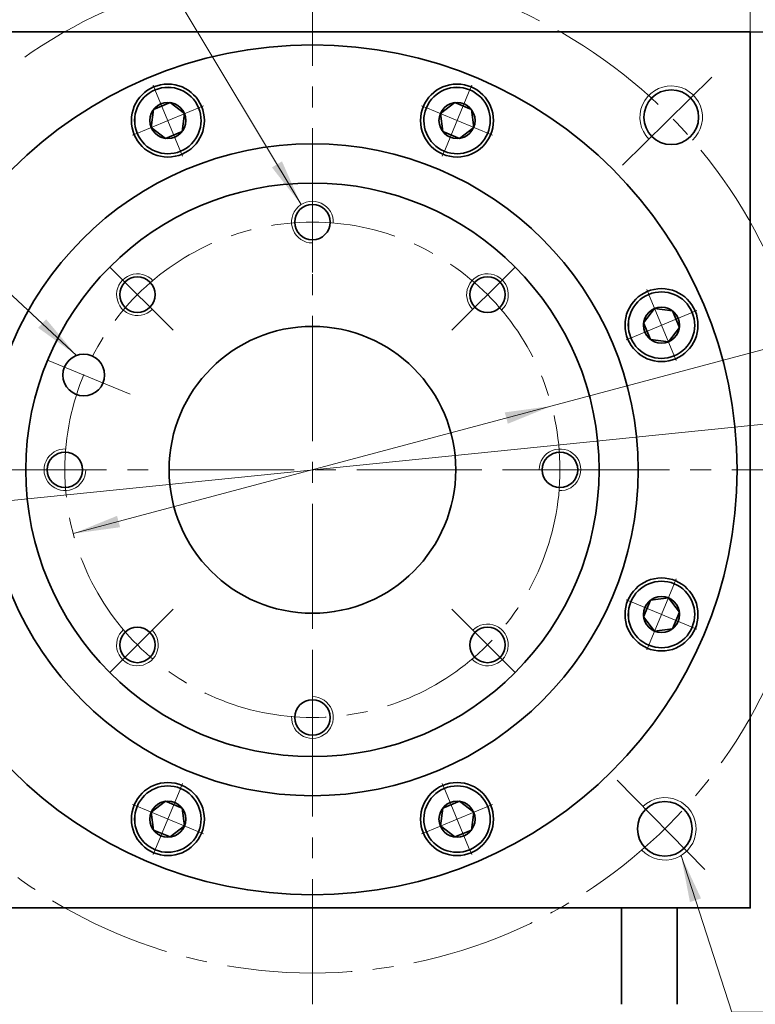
# Model space of a CAD drawing. Header units: millimetres. Extents: x 1952 to 3059, y -34 to 733.
# Tile 7 of 9: x 2539 to 2681, y 446 to 635. Entities that reach past the tile are written whole.
import ezdxf

# ---------------------------------------------------------------- set-up
doc = ezdxf.new("R2010")
doc.units = ezdxf.units.MM
doc.header["$LTSCALE"] = 2
doc.header["$PDSIZE"] = -1
doc.linetypes.add('点画线', pattern=[18, 12, -2, 2, -2])
doc.layers.get('0').update_dxf_attribs({"lineweight": 18})
doc.layers.get('Defpoints').update_dxf_attribs({"lineweight": 18})
for name, color, linetype, lineweight in [('中心线层', 1, '点画线', 18), ('尺寸线层', 3, 'Continuous', 18), ('粗实线层', 7, 'Continuous', 35)]:
    doc.layers.add(name, color=color, linetype=linetype, lineweight=lineweight)
doc.styles.add('标准', font='SimSun.ttf', dxfattribs={"width": 0.667})
doc.dimstyles.new('a4-1-3', dxfattribs={"dimtxt": 9, "dimasz": 9, "dimexe": 4.5, "dimexo": 0, "dimgap": 1.5, "dimtad": 1, "dimdec": 3, "dimdsep": 46, "dimtxsty": '标准', "dimblk": '_CAXARROW', "dimcen": 0, "dimdle": 12, "dimazin": 2, "dimtfac": 0.707107, "dimtdec": 3, "dimtix": 1, "dimtmove": 2, "dimatfit": 3, "dimfxl": 0, "dimfrac": 2, "dimtolj": 1, "dimtzin": 0, "dimarcsym": 0})

# ---------------------------------------------------------------- blocks, each defined once
blk = doc.blocks.new('*X19')
at = {"layer": '中心线层', "linetype": '点画线', "lineweight": 18}
for p, q in [((0, -7.37), (0, 7.37)), ((-7.37, 0), (7.37, 0))]:
    blk.add_line(p, q, dxfattribs=at)
at = {"layer": '粗实线层'}
for p, q in [((-3.46, 0), (-1.73, 3)), ((-1.73, 3), (1.73, 3)), ((3.46, 0), (1.73, 3)), ((3.46, 0), (1.73, 3)), ((-3.46, 0), (-1.73, -3)), ((3.46, 0), (1.73, -3)), ((-1.73, -3), (1.73, -3))]:
    blk.add_line(p, q, dxfattribs=at)
blk.add_circle((0, 0), 3.46, dxfattribs=at)
for start, end in [(0, 180), (180, 360)]:
    blk.add_arc((0, 0), 6.37, start, end, dxfattribs=at)
blk = doc.blocks.new('*X20')
at = {"layer": '尺寸线层', "linetype": 'Continuous', "transparency": 16777216}
for points in [[(2641.44, 560.73), (2633.03, 557.32), (2632.45, 559.5)], [(2549.65, 536.25), (2558.63, 537.48), (2558.05, 539.66)]]:
    blk.add_hatch(color=0, dxfattribs=at).paths.add_polyline_path(points, flags=0)
at = {"layer": '尺寸线层', "color": 0, "linetype": 'Continuous', "transparency": 16777216}
blk.add_line((2712.57, 579.7), (2549.65, 536.25), dxfattribs=at)
at = {"layer": '尺寸线层', "color": 0, "transparency": 16777216, "insert": (2703.24, 583.79), "char_height": 9, "width": 31.8434, "attachment_point": 5, "rotation": 14.933, "line_spacing_factor": 1.15057, "style": '标准'}
blk.add_mtext('\\T1.1;%%C95', dxfattribs=at)
blk = doc.blocks.new('_CAXARROW')
blk.add_hatch(color=0).paths.add_polyline_path([(0, 0), (-1, 0.125), (-1, -0.125)], flags=0)
blk = doc.blocks.new('*X21')
at = {"layer": '尺寸线层', "linetype": 'Continuous', "transparency": 16777216}
for points in [[(2691.55, 558.22), (2682.71, 556.2), (2682.48, 558.44)], [(2499.54, 538.76), (2508.6, 538.55), (2508.38, 540.78)]]:
    blk.add_hatch(color=0, dxfattribs=at).paths.add_polyline_path(points, flags=0)
at = {"layer": '尺寸线层', "color": 0, "linetype": 'Continuous', "transparency": 16777216}
blk.add_line((2720.34, 561.14), (2499.54, 538.76), dxfattribs=at)
at = {"layer": '尺寸线层', "color": 0, "transparency": 16777216, "insert": (2709.29, 566.41), "char_height": 9, "width": 41.8169, "attachment_point": 5, "rotation": 5.7888, "line_spacing_factor": 1.15057, "style": '标准'}
blk.add_mtext('\\T1.1;%%C193', dxfattribs=at)
blk = doc.blocks.new('*X22')
at = {"layer": '尺寸线层', "linetype": 'Continuous', "transparency": 16777216}
for points in [[(2511.54, 667.01), (2520.54, 668.14), (2520.54, 665.89)], [(2679.54, 667.01), (2670.54, 668.14), (2670.54, 665.89)]]:
    blk.add_hatch(color=0, dxfattribs=at).paths.add_polyline_path(points, flags=0)
at = {"layer": '尺寸线层', "color": 0, "linetype": 'Continuous', "transparency": 16777216}
for p, q in [((2511.54, 632.49), (2511.54, 671.51)), ((2679.54, 632.49), (2679.54, 671.51)), ((2511.54, 667.01), (2679.54, 667.01))]:
    blk.add_line(p, q, dxfattribs=at)
at = {"layer": '尺寸线层', "color": 0, "transparency": 16777216, "insert": (2595.54, 673.1), "char_height": 9, "width": 26.8927, "attachment_point": 5, "line_spacing_factor": 1.15057, "style": '标准'}
blk.add_mtext('\\T1.1;168', dxfattribs=at)
blk = doc.blocks.new('*X24')
at = {"layer": '尺寸线层', "linetype": 'Continuous'}
blk.add_hatch(color=0, dxfattribs=at).paths.add_polyline_path([(28.78, -42.93), (23.18, -35.79), (25.11, -34.63)], flags=0)
at = {"layer": '尺寸线层', "color": 0}
for p, q in [((0, 0), (-38.63, 0)), ((3, 0), (0, 0)), ((0, 0), (0, 0))]:
    blk.add_line(p, q, dxfattribs=at)
at = {"layer": '尺寸线层', "color": 0, "linetype": 'Continuous'}
blk.add_line((28.78, -42.93), (3, 0), dxfattribs=at)
at = {"layer": '尺寸线层', "color": 0, "insert": (-4.5, 1.8), "char_height": 9, "width": 68.2512, "attachment_point": 9, "line_spacing_factor": 1.15057, "style": '标准'}
blk.add_mtext('\\T1.1;8-M8x16', dxfattribs=at)
blk = doc.blocks.new('*X25')
at = {"layer": '尺寸线层', "linetype": 'Continuous'}
blk.add_hatch(color=0, dxfattribs=at).paths.add_polyline_path([(39.71, -28.46), (32.35, -23.16), (33.88, -21.51)], flags=0)
at = {"layer": '尺寸线层', "color": 0}
for p, q in [((0, 0), (-35.09, 0)), ((0, 0), (0, 0)), ((9.06, 0), (0, 0))]:
    blk.add_line(p, q, dxfattribs=at)
at = {"layer": '尺寸线层', "color": 0, "linetype": 'Continuous'}
blk.add_line((39.71, -28.46), (9.06, 0), dxfattribs=at)
at = {"layer": '尺寸线层', "color": 0, "insert": (-4.5, 1.8), "char_height": 9, "width": 61.1784, "attachment_point": 9, "line_spacing_factor": 1.15057, "style": '标准'}
blk.add_mtext('\\T1.1;2-%%C8H7', dxfattribs=at)
blk = doc.blocks.new('*X26')
at = {"layer": '尺寸线层', "linetype": 'Continuous'}
blk.add_hatch(color=0, dxfattribs=at).paths.add_polyline_path([(-12.73, 30.02), (-8.88, 21.81), (-11.02, 21.12)], flags=0)
at = {"layer": '尺寸线层', "color": 0, "linetype": 'Continuous'}
blk.add_line((-12.73, 30.02), (-3, 0), dxfattribs=at)
at = {"layer": '尺寸线层', "color": 0}
for p, q in [((-3, 0), (0, 0)), ((0, 0), (43.87, 0)), ((0, 0), (0, 0))]:
    blk.add_line(p, q, dxfattribs=at)
at = {"layer": '尺寸线层', "color": 0, "insert": (4.5, 1.8), "char_height": 9, "width": 78.7372, "attachment_point": 7, "line_spacing_factor": 1.15057, "style": '标准'}
blk.add_mtext('\\T1.1;4-M12x20', dxfattribs=at)
blk = doc.blocks.new('*X27')
at = {"layer": 'Defpoints', "color": 0, "transparency": 16777216}
for p in [(2679.54, 632.49), (2788.2, 632.49), (2660.04, 254.49)]:
    blk.add_point(p, dxfattribs=at)
at = {"layer": '尺寸线层', "color": 0, "lineweight": -2, "transparency": 16777216}
for p, q in [((2679.54, 632.49), (2792.7, 632.49)), ((2788.2, 263.49), (2788.2, 623.49)), ((2660.04, 254.49), (2792.7, 254.49))]:
    blk.add_line(p, q, dxfattribs=at)
at = {"layer": '尺寸线层', "color": 0, "lineweight": -2, "transparency": 16777216, "xscale": 9, "yscale": 9, "zscale": 9}
for p, rotation in [((2788.2, 632.49), 90), ((2788.2, 254.49), 270)]:
    blk.add_blockref('_CAXARROW', p, dxfattribs=dict(at, rotation=rotation))
at = {"layer": '尺寸线层', "color": 0, "transparency": 16777216, "insert": (2782.2, 443.49), "char_height": 9, "attachment_point": 5, "rotation": 90, "style": '标准', "bg_fill": 3, "box_fill_scale": 1.1, "bg_fill_color": 256, "bg_fill_true_color": 13158600, "bg_fill_transparency": 0}
blk.add_mtext('\\A1;378', dxfattribs=at)
blk = doc.blocks.new('*X28')
at = {"layer": 'Defpoints', "color": 0, "transparency": 16777216}
for p in [(2695.04, 548.49), (2660.04, 254.49), (2747.33, 254.49)]:
    blk.add_point(p, dxfattribs=at)
at = {"layer": '尺寸线层', "color": 0, "lineweight": -2, "transparency": 16777216}
for p, q in [((2695.04, 548.49), (2751.83, 548.49)), ((2747.33, 539.49), (2747.33, 263.49)), ((2660.04, 254.49), (2751.83, 254.49))]:
    blk.add_line(p, q, dxfattribs=at)
at = {"layer": '尺寸线层', "color": 0, "lineweight": -2, "transparency": 16777216, "xscale": 9, "yscale": 9, "zscale": 9}
for p, rotation in [((2747.33, 548.49), 90), ((2747.33, 254.49), 270)]:
    blk.add_blockref('_CAXARROW', p, dxfattribs=dict(at, rotation=rotation))
at = {"layer": '尺寸线层', "color": 0, "transparency": 16777216, "insert": (2741.33, 401.49), "char_height": 9, "attachment_point": 5, "rotation": 90, "style": '标准', "bg_fill": 3, "box_fill_scale": 1.1, "bg_fill_color": 256, "bg_fill_true_color": 13158600, "bg_fill_transparency": 0}
blk.add_mtext('\\A1;294', dxfattribs=at)

msp = doc.modelspace()

# ---------------------------------------------------------------- linework, layer by layer
at = {"color": 7, "linetype": 'Continuous', "lineweight": 15}
for centre, start, end in [((2595.5442, 595.9909), 356.724171, 270), ((2561.9566, 582.0785), 41.724171, 315), ((2629.1317, 582.0785), 311.724171, 225), ((2548.0442, 548.4909), 86.724171, 360), ((2643.0442, 548.4909), 266.724171, 180), ((2561.9566, 514.9033), 131.724171, 45), ((2629.1317, 514.9033), 221.724171, 135), ((2595.5442, 500.9909), 176.724171, 90)]:
    msp.add_arc(centre, 4, start, end, dxfattribs=at)
at = {"layer": '中心线层'}
for p, q in [((2595.5442, 445.9909), (2595.5442, 647.9909)), ((2655.0575, 606.9415), (2673.268, 624.8268)), ((2595.5442, 603.4909), (2595.5442, 586.32)), ((2556.6533, 587.3818), (2568.795, 575.2401)), ((2634.435, 587.3818), (2622.2933, 575.2401)), ((2544.7308, 569.5385), (2560.5947, 562.9674)), ((2496.0442, 548.4909), (2695.0442, 548.4909)), ((2650.5442, 548.4909), (2633.3732, 548.4909)), ((2556.6533, 509.6), (2568.795, 521.7417)), ((2634.435, 509.6), (2622.2933, 521.7417)), ((2595.5442, 493.4909), (2595.5442, 510.6618)), ((2653.9948, 488.9775), (2671.8801, 470.7671))]:
    msp.add_line(p, q, dxfattribs=at)
for radius in [96.5, 47.5]:
    msp.add_circle((2595.5442, 548.4909), radius, dxfattribs=at)
at = {"layer": '粗实线层'}
for p, q in [((2654.8337, 445.9909), (2654.8337, 464.4909)), ((2665.5442, 445.9909), (2665.5442, 464.4909))]:
    msp.add_line(p, q, dxfattribs=at)
for centre, radius in [((2595.5442, 548.4909), 81.5), ((2567.7996, 615.4722), 7), ((2623.2887, 615.4722), 7), ((2664.3919, 616.1092), 5.25), ((2595.5442, 548.4909), 62.5), ((2595.5442, 548.4909), 55), ((2595.5442, 595.9909), 3.4), ((2561.9566, 582.0785), 3.4), ((2629.1317, 582.0785), 3.4), ((2662.5254, 576.2354), 7), ((2595.5442, 548.4909), 27.5), ((2551.6599, 566.6684), 4), ((2548.0442, 548.4909), 3.4), ((2643.0442, 548.4909), 3.4), ((2662.5254, 520.7463), 7), ((2561.9566, 514.9033), 3.4), ((2629.1317, 514.9033), 3.4), ((2595.5442, 500.9909), 3.4), ((2567.7996, 481.5096), 7), ((2623.2887, 481.5096), 7), ((2663.1625, 479.6431), 5.25)]:
    msp.add_circle(centre, radius, dxfattribs=at)
at = {"layer": '粗实线层', "lineweight": 18}
for centre, start, end in [((2664.3919, 616.1092), 312.702333, 224.483836), ((2663.1625, 479.6431), 222.702333, 134.483836)]:
    msp.add_arc(centre, 6, start, end, dxfattribs=at)

# ---------------------------------------------------------------- block references
at = {"layer": '尺寸线层'}
for name, p in [('*X25', (2510.5629, 598.8785)), ('*X26', (2679.001, 444.4886))]:
    msp.add_blockref(name, p, dxfattribs=at)

# ---------------------------------------------------------------- dimensions: what is measured, and where the dimension line sits
dim = msp.add_linear_dim(base=(2679.5442, 667.0105), p1=(2511.5442, 632.4909), p2=(2679.5442, 632.4909), dimstyle='a4-1-3', override={"dimsah": 1, "dimtfill": 1, "dimtzin": 0}, dxfattribs=at)
dim.commit()
dim.dimension.update_dxf_attribs({"geometry": '*X22', "text_midpoint": (2595.5442, 673.1031)})

# ---------------------------------------------------------------- next in the draw order: wipeouts: each hides what was drawn before it
for points in [[(2573.6801, 617.9079), (2573.6671, 617.9391), (2573.6539, 617.9703), (2573.6405, 618.0013), (2573.627, 618.0323), (2573.6133, 618.0633), (2573.5995, 618.0941), (2573.5855, 618.1249), (2573.5713, 618.1556), (2573.557, 618.1862), (2573.5425, 618.2168), (2573.5278, 618.2472), (2573.513, 618.2776), (2573.498, 618.3079), (2573.4828, 618.3382), (2573.4675, 618.3683), (2573.4521, 618.3984), (2573.4364, 618.4284), (2573.4207, 618.4583), (2573.4047, 618.4881), (2573.3886, 618.5178), (2573.3724, 618.5475), (2573.3559, 618.577), (2573.3394, 618.6065), (2573.3226, 618.6359), (2573.3058, 618.6652), (2573.2887, 618.6944), (2573.2715, 618.7235), (2573.2542, 618.7526), (2573.2367, 618.7815), (2573.219, 618.8103), (2573.219, 618.8103), (2573.056, 619.0615), (2572.8814, 619.3047), (2572.6955, 619.5395), (2572.4988, 619.7652), (2572.2917, 619.9815), (2572.0747, 620.1878), (2571.8482, 620.3836), (2571.6127, 620.5686), (2571.3688, 620.7423), (2571.117, 620.9043), (2570.8578, 621.0543), (2570.5919, 621.192), (2570.3198, 621.317), (2570.0422, 621.429), (2569.7595, 621.5279), (2569.4726, 621.6134), (2569.1819, 621.6852), (2568.8882, 621.7434), (2568.592, 621.7876), (2568.2941, 621.8179), (2567.9952, 621.8342), (2567.6957, 621.8363), (2567.3965, 621.8244), (2567.0982, 621.7984), (2566.8015, 621.7584), (2566.507, 621.7045), (2566.2153, 621.6368), (2565.9271, 621.5555), (2565.6431, 621.4607), (2565.3638, 621.3526), (2565.3638, 621.3526), (2565.09, 621.2316), (2564.8221, 621.0978), (2564.5608, 620.9515), (2564.3067, 620.7931), (2564.0603, 620.623), (2563.8222, 620.4414), (2563.5929, 620.2489), (2563.3729, 620.0457), (2563.1627, 619.8325), (2562.9628, 619.6096), (2562.7736, 619.3775), (2562.5955, 619.1368), (2562.4289, 618.888), (2562.2742, 618.6317), (2562.1317, 618.3683), (2562.0017, 618.0986), (2561.8846, 617.823), (2561.7806, 617.5422), (2561.6899, 617.2568), (2561.6128, 616.9675), (2561.5493, 616.6749), (2561.4996, 616.3796), (2561.4639, 616.0823), (2561.4422, 615.7837), (2561.4346, 615.4843), (2561.4411, 615.185), (2561.4616, 614.8863), (2561.4962, 614.5888), (2561.5447, 614.2934), (2561.6071, 614.0005), (2561.6071, 614.0005), (2561.615, 613.9676), (2561.6231, 613.9348), (2561.6313, 613.902), (2561.6397, 613.8693), (2561.6483, 613.8365), (2561.6571, 613.8039), (2561.6661, 613.7713), (2561.6752, 613.7387), (2561.6845, 613.7062), (2561.694, 613.6738), (2561.7036, 613.6413), (2561.7134, 613.609), (2561.7234, 613.5767), (2561.7335, 613.5444), (2561.7439, 613.5122), (2561.7544, 613.4801), (2561.765, 613.448), (2561.7759, 613.416), (2561.7869, 613.384), (2561.7981, 613.3521), (2561.8094, 613.3202), (2561.8209, 613.2884), (2561.8326, 613.2567), (2561.8445, 613.225), (2561.8565, 613.1934), (2561.8687, 613.1619), (2561.881, 613.1304), (2561.8936, 613.099), (2561.9063, 613.0677), (2561.9191, 613.0364), (2561.9191, 613.0364), (2562.0547, 612.732), (2562.2059, 612.435), (2562.3726, 612.1465), (2562.554, 611.867), (2562.7499, 611.5974), (2562.9596, 611.3384), (2563.1826, 611.0908), (2563.4182, 610.8551), (2563.6659, 610.6322), (2563.9248, 610.4225), (2564.1944, 610.2266), (2564.4739, 610.0451), (2564.7625, 609.8785), (2565.0594, 609.7272), (2565.3638, 609.5917), (2565.6749, 609.4722), (2565.9918, 609.3693), (2566.3137, 609.283), (2566.6397, 609.2137), (2566.9688, 609.1616), (2567.3002, 609.1268), (2567.633, 609.1093), (2567.9662, 609.1093), (2568.299, 609.1268), (2568.6304, 609.1616), (2568.9595, 609.2137), (2569.2855, 609.283), (2569.6074, 609.3693), (2569.9243, 609.4722), (2570.2354, 609.5917), (2570.2354, 609.5917), (2570.5398, 609.7272), (2570.8367, 609.8785), (2571.1253, 610.0451), (2571.4048, 610.2266), (2571.6744, 610.4225), (2571.9333, 610.6322), (2572.181, 610.8551), (2572.4166, 611.0908), (2572.6396, 611.3384), (2572.8493, 611.5974), (2573.0452, 611.867), (2573.2267, 612.1465), (2573.3933, 612.435), (2573.5446, 612.732), (2573.6801, 613.0364), (2573.7995, 613.3475), (2573.9025, 613.6644), (2573.9887, 613.9863), (2574.058, 614.3122), (2574.1102, 614.6414), (2574.145, 614.9728), (2574.1624, 615.3055), (2574.1624, 615.6388), (2574.145, 615.9715), (2574.1102, 616.303), (2574.058, 616.6321), (2573.9887, 616.958), (2573.9025, 617.2799), (2573.7995, 617.5968)], [(2629.1692, 613.0364), (2629.1821, 613.0677), (2629.1947, 613.099), (2629.2073, 613.1304), (2629.2196, 613.1619), (2629.2318, 613.1934), (2629.2438, 613.225), (2629.2557, 613.2567), (2629.2674, 613.2884), (2629.2789, 613.3202), (2629.2902, 613.3521), (2629.3014, 613.384), (2629.3124, 613.416), (2629.3233, 613.448), (2629.3339, 613.4801), (2629.3444, 613.5122), (2629.3548, 613.5444), (2629.3649, 613.5767), (2629.3749, 613.609), (2629.3847, 613.6413), (2629.3944, 613.6738), (2629.4038, 613.7062), (2629.4131, 613.7387), (2629.4222, 613.7713), (2629.4312, 613.8039), (2629.44, 613.8365), (2629.4486, 613.8693), (2629.457, 613.902), (2629.4653, 613.9348), (2629.4733, 613.9676), (2629.4812, 614.0005), (2629.4812, 614.0005), (2629.5436, 614.2934), (2629.5921, 614.5888), (2629.6267, 614.8863), (2629.6472, 615.185), (2629.6537, 615.4843), (2629.6461, 615.7837), (2629.6244, 616.0823), (2629.5887, 616.3796), (2629.539, 616.6749), (2629.4756, 616.9675), (2629.3984, 617.2568), (2629.3077, 617.5422), (2629.2037, 617.823), (2629.0866, 618.0986), (2628.9566, 618.3683), (2628.8142, 618.6317), (2628.6595, 618.888), (2628.4929, 619.1368), (2628.3148, 619.3775), (2628.1255, 619.6096), (2627.9256, 619.8325), (2627.7154, 620.0457), (2627.4954, 620.2489), (2627.2661, 620.4414), (2627.028, 620.623), (2626.7816, 620.7931), (2626.5275, 620.9515), (2626.2662, 621.0978), (2625.9983, 621.2316), (2625.7245, 621.3526), (2625.7245, 621.3526), (2625.4452, 621.4607), (2625.1612, 621.5555), (2624.873, 621.6368), (2624.5814, 621.7045), (2624.2868, 621.7584), (2623.9901, 621.7984), (2623.6918, 621.8244), (2623.3926, 621.8363), (2623.0932, 621.8342), (2622.7942, 621.8179), (2622.4963, 621.7876), (2622.2001, 621.7434), (2621.9064, 621.6852), (2621.6157, 621.6134), (2621.3288, 621.5279), (2621.0461, 621.429), (2620.7685, 621.317), (2620.4964, 621.192), (2620.2305, 621.0543), (2619.9713, 620.9043), (2619.7195, 620.7423), (2619.4756, 620.5686), (2619.2401, 620.3836), (2619.0136, 620.1878), (2618.7966, 619.9815), (2618.5895, 619.7652), (2618.3928, 619.5395), (2618.2069, 619.3047), (2618.0323, 619.0615), (2617.8693, 618.8103), (2617.8693, 618.8103), (2617.8516, 618.7815), (2617.8341, 618.7526), (2617.8168, 618.7235), (2617.7996, 618.6944), (2617.7826, 618.6652), (2617.7657, 618.6359), (2617.7489, 618.6065), (2617.7324, 618.577), (2617.716, 618.5475), (2617.6997, 618.5178), (2617.6836, 618.4881), (2617.6676, 618.4583), (2617.6519, 618.4284), (2617.6362, 618.3984), (2617.6208, 618.3683), (2617.6055, 618.3382), (2617.5903, 618.3079), (2617.5753, 618.2776), (2617.5605, 618.2472), (2617.5459, 618.2168), (2617.5314, 618.1862), (2617.517, 618.1556), (2617.5028, 618.1249), (2617.4888, 618.0941), (2617.475, 618.0633), (2617.4613, 618.0323), (2617.4478, 618.0013), (2617.4344, 617.9703), (2617.4212, 617.9391), (2617.4082, 617.9079), (2617.4082, 617.9079), (2617.2888, 617.5968), (2617.1858, 617.2799), (2617.0996, 616.958), (2617.0303, 616.6321), (2616.9782, 616.303), (2616.9433, 615.9715), (2616.9259, 615.6388), (2616.9259, 615.3055), (2616.9433, 614.9728), (2616.9782, 614.6414), (2617.0303, 614.3122), (2617.0996, 613.9863), (2617.1858, 613.6644), (2617.2888, 613.3475), (2617.4082, 613.0364), (2617.5437, 612.732), (2617.695, 612.435), (2617.8617, 612.1465), (2618.0431, 611.867), (2618.239, 611.5974), (2618.4487, 611.3384), (2618.6717, 611.0908), (2618.9073, 610.8551), (2619.155, 610.6322), (2619.4139, 610.4225), (2619.6835, 610.2266), (2619.963, 610.0451), (2620.2516, 609.8785), (2620.5485, 609.7272), (2620.8529, 609.5917), (2620.8529, 609.5917), (2621.164, 609.4722), (2621.4809, 609.3693), (2621.8028, 609.283), (2622.1288, 609.2137), (2622.4579, 609.1616), (2622.7893, 609.1268), (2623.1221, 609.1093), (2623.4553, 609.1093), (2623.7881, 609.1268), (2624.1195, 609.1616), (2624.4486, 609.2137), (2624.7746, 609.283), (2625.0965, 609.3693), (2625.4134, 609.4722), (2625.7245, 609.5917), (2626.0289, 609.7272), (2626.3258, 609.8785), (2626.6144, 610.0451), (2626.8939, 610.2266), (2627.1635, 610.4225), (2627.4224, 610.6322), (2627.6701, 610.8551), (2627.9057, 611.0908), (2628.1287, 611.3384), (2628.3384, 611.5974), (2628.5343, 611.867), (2628.7158, 612.1465), (2628.8824, 612.435), (2629.0337, 612.732)], [(2664.9612, 570.3549), (2664.9924, 570.368), (2665.0235, 570.3812), (2665.0546, 570.3945), (2665.0856, 570.408), (2665.1165, 570.4217), (2665.1474, 570.4356), (2665.1782, 570.4496), (2665.2089, 570.4637), (2665.2395, 570.4781), (2665.27, 570.4926), (2665.3005, 570.5072), (2665.3309, 570.5221), (2665.3612, 570.5371), (2665.3914, 570.5522), (2665.4216, 570.5675), (2665.4517, 570.583), (2665.4816, 570.5986), (2665.5115, 570.6144), (2665.5414, 570.6303), (2665.5711, 570.6464), (2665.6008, 570.6627), (2665.6303, 570.6791), (2665.6598, 570.6957), (2665.6892, 570.7124), (2665.7185, 570.7293), (2665.7477, 570.7463), (2665.7768, 570.7635), (2665.8058, 570.7809), (2665.8348, 570.7984), (2665.8636, 570.816), (2665.8636, 570.816), (2666.1148, 570.979), (2666.358, 571.1537), (2666.5928, 571.3395), (2666.8185, 571.5362), (2667.0348, 571.7433), (2667.241, 571.9604), (2667.4369, 572.1869), (2667.6218, 572.4223), (2667.7955, 572.6663), (2667.9576, 572.9181), (2668.1076, 573.1772), (2668.2452, 573.4431), (2668.3702, 573.7152), (2668.4823, 573.9929), (2668.5812, 574.2755), (2668.6666, 574.5625), (2668.7385, 574.8531), (2668.7966, 575.1469), (2668.8409, 575.443), (2668.8712, 575.7409), (2668.8874, 576.0399), (2668.8896, 576.3393), (2668.8776, 576.6385), (2668.8517, 576.9368), (2668.8117, 577.2336), (2668.7578, 577.5281), (2668.6901, 577.8198), (2668.6088, 578.1079), (2668.514, 578.392), (2668.4059, 578.6712), (2668.4059, 578.6712), (2668.2849, 578.9451), (2668.151, 579.213), (2668.0048, 579.4742), (2667.8464, 579.7283), (2667.6762, 579.9747), (2667.4947, 580.2128), (2667.3021, 580.4421), (2667.099, 580.6621), (2666.8858, 580.8723), (2666.6629, 581.0723), (2666.4308, 581.2615), (2666.1901, 581.4396), (2665.9413, 581.6062), (2665.6849, 581.7609), (2665.4216, 581.9034), (2665.1518, 582.0333), (2664.8762, 582.1504), (2664.5955, 582.2544), (2664.3101, 582.3451), (2664.0208, 582.4223), (2663.7282, 582.4858), (2663.4329, 582.5354), (2663.1356, 582.5711), (2662.8369, 582.5928), (2662.5376, 582.6004), (2662.2383, 582.594), (2661.9395, 582.5734), (2661.6421, 582.5388), (2661.3466, 582.4903), (2661.0538, 582.428), (2661.0538, 582.428), (2661.0209, 582.4201), (2660.9881, 582.412), (2660.9553, 582.4037), (2660.9225, 582.3953), (2660.8898, 582.3867), (2660.8572, 582.3779), (2660.8246, 582.369), (2660.792, 582.3599), (2660.7595, 582.3506), (2660.727, 582.3411), (2660.6946, 582.3314), (2660.6622, 582.3216), (2660.6299, 582.3117), (2660.5977, 582.3015), (2660.5655, 582.2912), (2660.5333, 582.2807), (2660.5013, 582.27), (2660.4692, 582.2592), (2660.4373, 582.2482), (2660.4053, 582.237), (2660.3735, 582.2256), (2660.3417, 582.2141), (2660.31, 582.2024), (2660.2783, 582.1906), (2660.2467, 582.1786), (2660.2151, 582.1664), (2660.1837, 582.154), (2660.1523, 582.1415), (2660.1209, 582.1288), (2660.0896, 582.1159), (2660.0896, 582.1159), (2659.7852, 581.9804), (2659.4883, 581.8291), (2659.1997, 581.6625), (2658.9202, 581.481), (2658.6507, 581.2851), (2658.3917, 581.0754), (2658.144, 580.8524), (2657.9084, 580.6168), (2657.6854, 580.3692), (2657.4757, 580.1102), (2657.2799, 579.8406), (2657.0984, 579.5611), (2656.9318, 579.2726), (2656.7805, 578.9756), (2656.6449, 578.6712), (2656.5255, 578.3601), (2656.4225, 578.0432), (2656.3363, 577.7213), (2656.267, 577.3954), (2656.2149, 577.0662), (2656.18, 576.7348), (2656.1626, 576.4021), (2656.1626, 576.0688), (2656.18, 575.736), (2656.2149, 575.4046), (2656.267, 575.0755), (2656.3363, 574.7496), (2656.4225, 574.4277), (2656.5255, 574.1108), (2656.6449, 573.7997), (2656.6449, 573.7997), (2656.7805, 573.4952), (2656.9318, 573.1983), (2657.0984, 572.9097), (2657.2799, 572.6303), (2657.4757, 572.3607), (2657.6854, 572.1017), (2657.9084, 571.8541), (2658.144, 571.6184), (2658.3917, 571.3955), (2658.6507, 571.1857), (2658.9202, 570.9899), (2659.1997, 570.8084), (2659.4883, 570.6418), (2659.7852, 570.4905), (2660.0896, 570.3549), (2660.4007, 570.2355), (2660.7177, 570.1326), (2661.0395, 570.0463), (2661.3655, 569.977), (2661.6946, 569.9249), (2662.026, 569.8901), (2662.3588, 569.8726), (2662.692, 569.8726), (2663.0248, 569.8901), (2663.3562, 569.9249), (2663.6854, 569.977), (2664.0113, 570.0463), (2664.3332, 570.1326), (2664.6501, 570.2355)], [(2660.0896, 514.8658), (2660.1209, 514.853), (2660.1523, 514.8403), (2660.1837, 514.8278), (2660.2151, 514.8154), (2660.2467, 514.8032), (2660.2783, 514.7912), (2660.31, 514.7794), (2660.3417, 514.7677), (2660.3735, 514.7561), (2660.4053, 514.7448), (2660.4373, 514.7336), (2660.4692, 514.7226), (2660.5013, 514.7118), (2660.5333, 514.7011), (2660.5655, 514.6906), (2660.5977, 514.6803), (2660.6299, 514.6701), (2660.6622, 514.6601), (2660.6946, 514.6503), (2660.727, 514.6407), (2660.7595, 514.6312), (2660.792, 514.6219), (2660.8246, 514.6128), (2660.8572, 514.6039), (2660.8898, 514.5951), (2660.9225, 514.5865), (2660.9553, 514.578), (2660.9881, 514.5698), (2661.0209, 514.5617), (2661.0538, 514.5538), (2661.0538, 514.5538), (2661.3466, 514.4914), (2661.6421, 514.4429), (2661.9395, 514.4084), (2662.2383, 514.3878), (2662.5376, 514.3814), (2662.8369, 514.389), (2663.1356, 514.4107), (2663.4329, 514.4464), (2663.7282, 514.496), (2664.0208, 514.5595), (2664.3101, 514.6367), (2664.5955, 514.7274), (2664.8762, 514.8314), (2665.1518, 514.9485), (2665.4216, 515.0784), (2665.6849, 515.2209), (2665.9413, 515.3756), (2666.1901, 515.5422), (2666.4308, 515.7203), (2666.6629, 515.9095), (2666.8858, 516.1095), (2667.099, 516.3197), (2667.3021, 516.5397), (2667.4947, 516.769), (2667.6762, 517.0071), (2667.8464, 517.2534), (2668.0048, 517.5076), (2668.151, 517.7688), (2668.2849, 518.0367), (2668.4059, 518.3106), (2668.4059, 518.3106), (2668.514, 518.5898), (2668.6088, 518.8738), (2668.6901, 519.162), (2668.7578, 519.4537), (2668.8117, 519.7482), (2668.8517, 520.045), (2668.8776, 520.3433), (2668.8896, 520.6425), (2668.8874, 520.9419), (2668.8712, 521.2409), (2668.8409, 521.5388), (2668.7966, 521.8349), (2668.7385, 522.1286), (2668.6666, 522.4193), (2668.5812, 522.7063), (2668.4823, 522.9889), (2668.3702, 523.2666), (2668.2452, 523.5387), (2668.1076, 523.8046), (2667.9576, 524.0637), (2667.7955, 524.3155), (2667.6218, 524.5594), (2667.4369, 524.7949), (2667.241, 525.0214), (2667.0348, 525.2384), (2666.8185, 525.4456), (2666.5928, 525.6423), (2666.358, 525.8281), (2666.1148, 526.0027), (2665.8636, 526.1657), (2665.8636, 526.1657), (2665.8348, 526.1834), (2665.8058, 526.2009), (2665.7768, 526.2183), (2665.7477, 526.2354), (2665.7185, 526.2525), (2665.6892, 526.2694), (2665.6598, 526.2861), (2665.6303, 526.3027), (2665.6008, 526.3191), (2665.5711, 526.3354), (2665.5414, 526.3515), (2665.5115, 526.3674), (2665.4816, 526.3832), (2665.4517, 526.3988), (2665.4216, 526.4143), (2665.3914, 526.4296), (2665.3612, 526.4447), (2665.3309, 526.4597), (2665.3005, 526.4745), (2665.27, 526.4892), (2665.2395, 526.5037), (2665.2089, 526.518), (2665.1782, 526.5322), (2665.1474, 526.5462), (2665.1165, 526.5601), (2665.0856, 526.5737), (2665.0546, 526.5873), (2665.0235, 526.6006), (2664.9924, 526.6138), (2664.9612, 526.6268), (2664.9612, 526.6268), (2664.6501, 526.7463), (2664.3332, 526.8492), (2664.0113, 526.9355), (2663.6854, 527.0048), (2663.3562, 527.0569), (2663.0248, 527.0917), (2662.692, 527.1092), (2662.3588, 527.1092), (2662.026, 527.0917), (2661.6946, 527.0569), (2661.3655, 527.0048), (2661.0395, 526.9355), (2660.7177, 526.8492), (2660.4007, 526.7463), (2660.0896, 526.6268), (2659.7852, 526.4913), (2659.4883, 526.34), (2659.1997, 526.1734), (2658.9202, 525.9919), (2658.6507, 525.796), (2658.3917, 525.5863), (2658.144, 525.3633), (2657.9084, 525.1277), (2657.6854, 524.8801), (2657.4757, 524.6211), (2657.2799, 524.3515), (2657.0984, 524.072), (2656.9318, 523.7835), (2656.7805, 523.4865), (2656.6449, 523.1821), (2656.6449, 523.1821), (2656.5255, 522.871), (2656.4225, 522.5541), (2656.3363, 522.2322), (2656.267, 521.9063), (2656.2149, 521.5771), (2656.18, 521.2457), (2656.1626, 520.913), (2656.1626, 520.5797), (2656.18, 520.2469), (2656.2149, 519.9155), (2656.267, 519.5864), (2656.3363, 519.2605), (2656.4225, 518.9386), (2656.5255, 518.6217), (2656.6449, 518.3106), (2656.7805, 518.0061), (2656.9318, 517.7092), (2657.0984, 517.4206), (2657.2799, 517.1412), (2657.4757, 516.8716), (2657.6854, 516.6126), (2657.9084, 516.365), (2658.144, 516.1293), (2658.3917, 515.9064), (2658.6507, 515.6966), (2658.9202, 515.5008), (2659.1997, 515.3193), (2659.4883, 515.1527), (2659.7852, 515.0014)], [(2561.9191, 483.9454), (2561.9063, 483.9141), (2561.8936, 483.8828), (2561.881, 483.8514), (2561.8687, 483.8199), (2561.8565, 483.7884), (2561.8445, 483.7568), (2561.8326, 483.7251), (2561.8209, 483.6934), (2561.8094, 483.6616), (2561.7981, 483.6297), (2561.7869, 483.5978), (2561.7759, 483.5658), (2561.765, 483.5338), (2561.7544, 483.5017), (2561.7439, 483.4696), (2561.7335, 483.4374), (2561.7234, 483.4051), (2561.7134, 483.3728), (2561.7036, 483.3404), (2561.694, 483.308), (2561.6845, 483.2756), (2561.6752, 483.2431), (2561.6661, 483.2105), (2561.6571, 483.1779), (2561.6483, 483.1452), (2561.6397, 483.1125), (2561.6313, 483.0798), (2561.6231, 483.047), (2561.615, 483.0142), (2561.6071, 482.9813), (2561.6071, 482.9813), (2561.5447, 482.6884), (2561.4962, 482.3929), (2561.4616, 482.0955), (2561.4411, 481.7968), (2561.4346, 481.4974), (2561.4422, 481.1981), (2561.4639, 480.8995), (2561.4996, 480.6022), (2561.5493, 480.3069), (2561.6128, 480.0143), (2561.6899, 479.725), (2561.7806, 479.4396), (2561.8846, 479.1588), (2562.0017, 478.8832), (2562.1317, 478.6135), (2562.2742, 478.3501), (2562.4289, 478.0937), (2562.5955, 477.8449), (2562.7736, 477.6042), (2562.9628, 477.3722), (2563.1627, 477.1493), (2563.3729, 476.936), (2563.5929, 476.7329), (2563.8222, 476.5404), (2564.0603, 476.3588), (2564.3067, 476.1886), (2564.5608, 476.0303), (2564.8221, 475.884), (2565.09, 475.7502), (2565.3638, 475.6291), (2565.3638, 475.6291), (2565.6431, 475.5211), (2565.9271, 475.4263), (2566.2153, 475.345), (2566.507, 475.2773), (2566.8015, 475.2234), (2567.0982, 475.1834), (2567.3965, 475.1574), (2567.6957, 475.1455), (2567.9952, 475.1476), (2568.2941, 475.1639), (2568.592, 475.1941), (2568.8882, 475.2384), (2569.1819, 475.2965), (2569.4726, 475.3684), (2569.7595, 475.4539), (2570.0422, 475.5528), (2570.3198, 475.6648), (2570.5919, 475.7898), (2570.8578, 475.9275), (2571.117, 476.0775), (2571.3688, 476.2395), (2571.6127, 476.4132), (2571.8482, 476.5982), (2572.0747, 476.794), (2572.2917, 477.0003), (2572.4988, 477.2165), (2572.6955, 477.4423), (2572.8814, 477.677), (2573.056, 477.9203), (2573.219, 478.1715), (2573.219, 478.1715), (2573.2367, 478.2003), (2573.2542, 478.2292), (2573.2715, 478.2583), (2573.2887, 478.2874), (2573.3058, 478.3166), (2573.3226, 478.3459), (2573.3394, 478.3753), (2573.3559, 478.4047), (2573.3724, 478.4343), (2573.3886, 478.4639), (2573.4047, 478.4937), (2573.4207, 478.5235), (2573.4364, 478.5534), (2573.4521, 478.5834), (2573.4675, 478.6135), (2573.4828, 478.6436), (2573.498, 478.6738), (2573.513, 478.7042), (2573.5278, 478.7346), (2573.5425, 478.765), (2573.557, 478.7956), (2573.5713, 478.8262), (2573.5855, 478.8569), (2573.5995, 478.8877), (2573.6133, 478.9185), (2573.627, 478.9494), (2573.6405, 478.9804), (2573.6539, 479.0115), (2573.6671, 479.0426), (2573.6801, 479.0738), (2573.6801, 479.0738), (2573.7995, 479.3849), (2573.9025, 479.7019), (2573.9887, 480.0237), (2574.058, 480.3497), (2574.1102, 480.6788), (2574.145, 481.0102), (2574.1624, 481.343), (2574.1624, 481.6762), (2574.145, 482.009), (2574.1102, 482.3404), (2574.058, 482.6696), (2573.9887, 482.9955), (2573.9025, 483.3174), (2573.7995, 483.6343), (2573.6801, 483.9454), (2573.5446, 484.2498), (2573.3933, 484.5467), (2573.2267, 484.8353), (2573.0452, 485.1148), (2572.8493, 485.3844), (2572.6396, 485.6434), (2572.4166, 485.891), (2572.181, 486.1266), (2571.9333, 486.3496), (2571.6744, 486.5593), (2571.4048, 486.7552), (2571.1253, 486.9367), (2570.8367, 487.1033), (2570.5398, 487.2546), (2570.2354, 487.3901), (2570.2354, 487.3901), (2569.9243, 487.5095), (2569.6074, 487.6125), (2569.2855, 487.6988), (2568.9595, 487.768), (2568.6304, 487.8202), (2568.299, 487.855), (2567.9662, 487.8724), (2567.633, 487.8724), (2567.3002, 487.855), (2566.9688, 487.8202), (2566.6397, 487.768), (2566.3137, 487.6988), (2565.9918, 487.6125), (2565.6749, 487.5095), (2565.3638, 487.3901), (2565.0594, 487.2546), (2564.7625, 487.1033), (2564.4739, 486.9367), (2564.1944, 486.7552), (2563.9248, 486.5593), (2563.6659, 486.3496), (2563.4182, 486.1266), (2563.1826, 485.891), (2562.9596, 485.6434), (2562.7499, 485.3844), (2562.554, 485.1148), (2562.3726, 484.8353), (2562.2059, 484.5467), (2562.0547, 484.2498)], [(2617.4082, 479.0738), (2617.4212, 479.0426), (2617.4344, 479.0115), (2617.4478, 478.9804), (2617.4613, 478.9494), (2617.475, 478.9185), (2617.4888, 478.8877), (2617.5028, 478.8569), (2617.517, 478.8262), (2617.5314, 478.7956), (2617.5459, 478.765), (2617.5605, 478.7346), (2617.5753, 478.7042), (2617.5903, 478.6738), (2617.6055, 478.6436), (2617.6208, 478.6135), (2617.6362, 478.5834), (2617.6519, 478.5534), (2617.6676, 478.5235), (2617.6836, 478.4937), (2617.6997, 478.4639), (2617.716, 478.4343), (2617.7324, 478.4047), (2617.7489, 478.3753), (2617.7657, 478.3459), (2617.7826, 478.3166), (2617.7996, 478.2874), (2617.8168, 478.2583), (2617.8341, 478.2292), (2617.8516, 478.2003), (2617.8693, 478.1715), (2617.8693, 478.1715), (2618.0323, 477.9203), (2618.2069, 477.677), (2618.3928, 477.4423), (2618.5895, 477.2165), (2618.7966, 477.0003), (2619.0136, 476.794), (2619.2401, 476.5982), (2619.4756, 476.4132), (2619.7195, 476.2395), (2619.9713, 476.0775), (2620.2305, 475.9275), (2620.4964, 475.7898), (2620.7685, 475.6648), (2621.0461, 475.5528), (2621.3288, 475.4539), (2621.6157, 475.3684), (2621.9064, 475.2965), (2622.2001, 475.2384), (2622.4963, 475.1941), (2622.7942, 475.1639), (2623.0932, 475.1476), (2623.3926, 475.1455), (2623.6918, 475.1574), (2623.9901, 475.1834), (2624.2868, 475.2234), (2624.5814, 475.2773), (2624.873, 475.345), (2625.1612, 475.4263), (2625.4452, 475.5211), (2625.7245, 475.6291), (2625.7245, 475.6291), (2625.9983, 475.7502), (2626.2662, 475.884), (2626.5275, 476.0303), (2626.7816, 476.1886), (2627.028, 476.3588), (2627.2661, 476.5404), (2627.4954, 476.7329), (2627.7154, 476.936), (2627.9256, 477.1493), (2628.1255, 477.3722), (2628.3148, 477.6042), (2628.4929, 477.8449), (2628.6595, 478.0937), (2628.8142, 478.3501), (2628.9566, 478.6135), (2629.0866, 478.8832), (2629.2037, 479.1588), (2629.3077, 479.4396), (2629.3984, 479.725), (2629.4756, 480.0143), (2629.539, 480.3069), (2629.5887, 480.6022), (2629.6244, 480.8995), (2629.6461, 481.1981), (2629.6537, 481.4974), (2629.6472, 481.7968), (2629.6267, 482.0955), (2629.5921, 482.3929), (2629.5436, 482.6884), (2629.4812, 482.9813), (2629.4812, 482.9813), (2629.4733, 483.0142), (2629.4653, 483.047), (2629.457, 483.0798), (2629.4486, 483.1125), (2629.44, 483.1452), (2629.4312, 483.1779), (2629.4222, 483.2105), (2629.4131, 483.2431), (2629.4038, 483.2756), (2629.3944, 483.308), (2629.3847, 483.3404), (2629.3749, 483.3728), (2629.3649, 483.4051), (2629.3548, 483.4374), (2629.3444, 483.4696), (2629.3339, 483.5017), (2629.3233, 483.5338), (2629.3124, 483.5658), (2629.3014, 483.5978), (2629.2902, 483.6297), (2629.2789, 483.6616), (2629.2674, 483.6934), (2629.2557, 483.7251), (2629.2438, 483.7568), (2629.2318, 483.7884), (2629.2196, 483.8199), (2629.2073, 483.8514), (2629.1947, 483.8828), (2629.1821, 483.9141), (2629.1692, 483.9454), (2629.1692, 483.9454), (2629.0337, 484.2498), (2628.8824, 484.5467), (2628.7158, 484.8353), (2628.5343, 485.1148), (2628.3384, 485.3844), (2628.1287, 485.6434), (2627.9057, 485.891), (2627.6701, 486.1266), (2627.4224, 486.3496), (2627.1635, 486.5593), (2626.8939, 486.7552), (2626.6144, 486.9367), (2626.3258, 487.1033), (2626.0289, 487.2546), (2625.7245, 487.3901), (2625.4134, 487.5095), (2625.0965, 487.6125), (2624.7746, 487.6988), (2624.4486, 487.768), (2624.1195, 487.8202), (2623.7881, 487.855), (2623.4553, 487.8724), (2623.1221, 487.8724), (2622.7893, 487.855), (2622.4579, 487.8202), (2622.1288, 487.768), (2621.8028, 487.6988), (2621.4809, 487.6125), (2621.164, 487.5095), (2620.8529, 487.3901), (2620.8529, 487.3901), (2620.5485, 487.2546), (2620.2516, 487.1033), (2619.963, 486.9367), (2619.6835, 486.7552), (2619.4139, 486.5593), (2619.155, 486.3496), (2618.9073, 486.1266), (2618.6717, 485.891), (2618.4487, 485.6434), (2618.239, 485.3844), (2618.0431, 485.1148), (2617.8617, 484.8353), (2617.695, 484.5467), (2617.5437, 484.2498), (2617.4082, 483.9454), (2617.2888, 483.6343), (2617.1858, 483.3174), (2617.0996, 482.9955), (2617.0303, 482.6696), (2616.9782, 482.3404), (2616.9433, 482.009), (2616.9259, 481.6762), (2616.9259, 481.343), (2616.9433, 481.0102), (2616.9782, 480.6788), (2617.0303, 480.3497), (2617.0996, 480.0237), (2617.1858, 479.7019), (2617.2888, 479.3849)]]:
    msp.add_wipeout(points).dxf.layer = '粗实线层'

# ---------------------------------------------------------------- next in the draw order: linework, layer by layer
at = {"layer": '粗实线层'}
msp.add_lwpolyline([(2511.5442, 464.4909), (2511.5442, 632.4909), (2679.5442, 632.4909), (2679.5442, 464.4909)], close=True, dxfattribs=at)

# ---------------------------------------------------------------- next in the draw order: block references
at = {"layer": '尺寸线层'}
msp.add_blockref('*X24', (2564.5888, 642.2748), dxfattribs=at)
at = {"layer": '粗实线层'}
for p, rotation in [((2567.7996, 615.4722), 22.5), ((2623.2887, 615.4722), 337.5000000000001), ((2662.5254, 576.2354), 292.5000000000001), ((2662.5254, 520.7463), 247.5000000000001), ((2567.7996, 481.5096), 157.5000000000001), ((2623.2887, 481.5096), 202.5)]:
    msp.add_blockref('*X19', p, dxfattribs=dict(at, rotation=rotation))

# ---------------------------------------------------------------- next in the draw order: dimensions: what is measured, and where the dimension line sits
at = {"layer": '尺寸线层'}
for p1, p2, picture, middle in [((2549.6483, 536.2506), (2641.44, 560.7312), '*X20', (2704.8794, 577.6503)), ((2499.5363, 538.7577), (2691.552, 558.2241), '*X21', (2709.9355, 560.0878))]:
    dim = msp.add_diameter_dim_2p(p1=p1, p2=p2, dimstyle='a4-1-3', override={"dimpost": '%%C<>', "dimsah": 1, "dimtfill": 1, "dimtzin": 0}, dxfattribs=at)
    dim.commit()
    dim.dimension.update_dxf_attribs({"geometry": picture, "text_midpoint": middle, "dimtype": 163})

# ---------------------------------------------------------------- next in the draw order: dimensions: what is measured, and where the dimension line sits
dim = msp.add_linear_dim(base=(2788.1997, 632.4909), p1=(2660.0442, 254.4909), p2=(2679.5442, 632.4909), angle=90, dimstyle='a4-1-3', override={"dimsah": 1, "dimtfill": 1, "dimtzin": 0}, dxfattribs=at)
dim.commit()
dim.dimension.update_dxf_attribs({"geometry": '*X27', "text_midpoint": (2782.1997, 443.4909)})

# ---------------------------------------------------------------- next in the draw order: dimensions: what is measured, and where the dimension line sits
dim = msp.add_linear_dim(base=(2747.3288, 254.4909), p1=(2695.0442, 548.4909), p2=(2660.0442, 254.4909), angle=90, dimstyle='a4-1-3', override={"dimsah": 1, "dimtfill": 1, "dimtzin": 0}, dxfattribs=at)
dim.commit()
dim.dimension.update_dxf_attribs({"geometry": '*X28', "text_midpoint": (2741.3288, 401.4909)})

doc.saveas('drawing.dxf')
